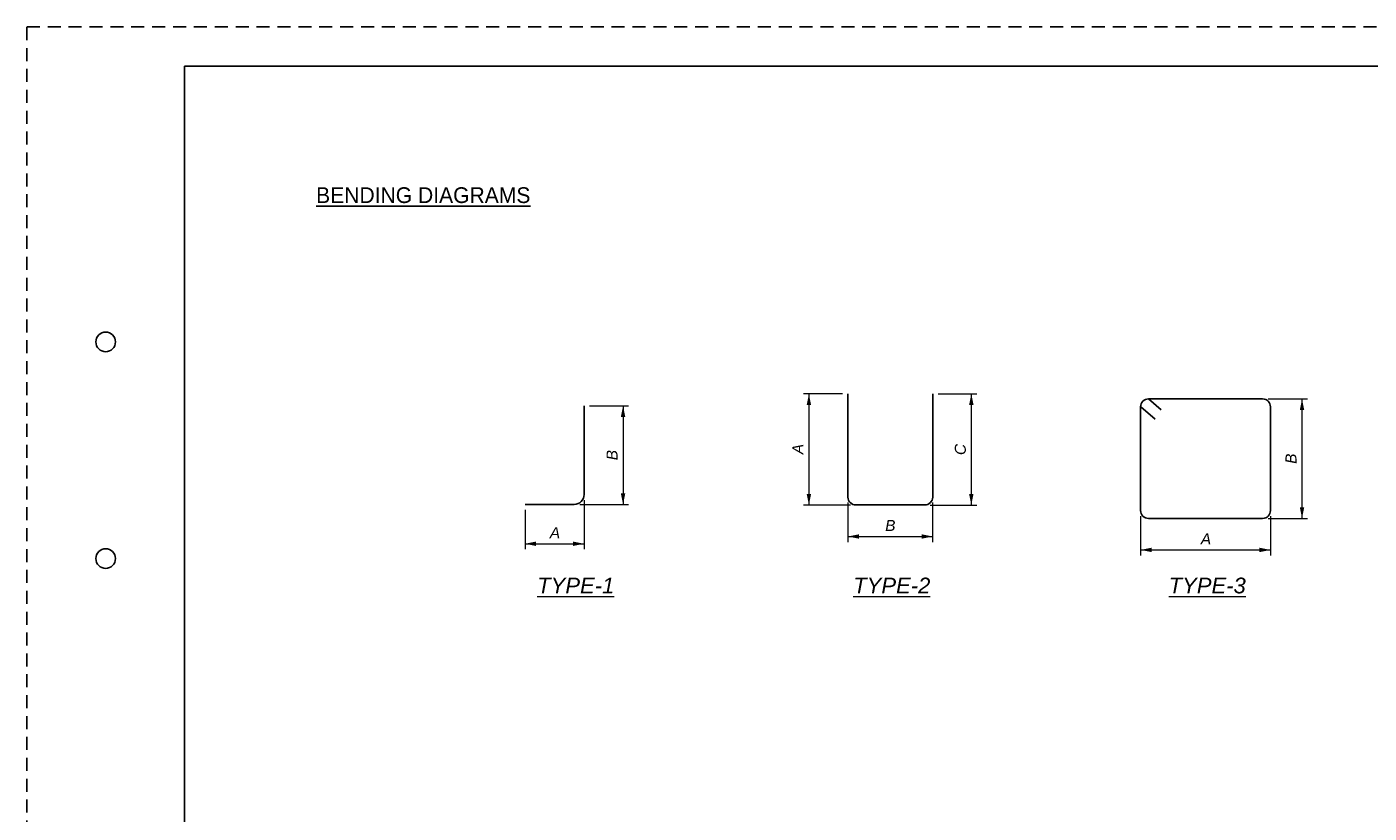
# Paper-space layout 'SL002' of a CAD drawing. Header units: inches. Extents: x -47 to 83, y -66 to 23.
# Tile 3 of 6: x 0 to 17, y 12 to 22. Entities that reach past the tile are written whole.
import ezdxf
from ezdxf.enums import TextEntityAlignment as Align

# ---------------------------------------------------------------- set-up
doc = ezdxf.new("R2010")
doc.units = ezdxf.units.IN
doc.header["$MEASUREMENT"] = 0
doc.linetypes.add('OhDOT_USTN3', pattern=[0.22, 0.165, -0.055])
for name, color, linetype in [('BR_P_Gen_Text', 7, 'Continuous'), ('GM_X_US_Shield', 7, 'Continuous'), ('SH_Border', 7, 'Continuous'), ('SH_Cut_Line', 7, 'OhDOT_USTN3'), ('SH_Data', 7, 'Continuous'), ('TX_P_1', 7, 'Continuous')]:
    doc.layers.add(name, color=color, linetype=linetype)
doc.styles.add('Font 70-Main Title', font='txt', dxfattribs={"width": 1.15, "height": 0.25})
doc.styles.add('Slanted Normal (0.14) Font 31', font='font31.shx', dxfattribs={"height": 0.14})
doc.styles.add('Slanted-Normal', font='font31.shx', dxfattribs={"height": 0.14})
doc.styles.add('Slanted-Normal LS 0.50 Masked', font='ariali.ttf', dxfattribs={"height": 0.14})
doc.styles.add('Slanted-Normal LS 0.50_0', font='font31.shx')
doc.styles.add('Straight-Normal', font='font30.shx', dxfattribs={"height": 0.14})
doc.styles.add('Straight-Sub Title', font='font30.shx', dxfattribs={"height": 0.17})
doc.styles.add('Text - CenterCenter 0.2 Italic Underlined', font='ariali.ttf', dxfattribs={"height": 0.2})
doc.dimstyles.new('Fract  Slanted', dxfattribs={"dimscale": 4, "dimtxt": 0.14, "dimasz": 0.14, "dimexe": 0.07, "dimexo": 0.07, "dimgap": 0.07, "dimtad": 1, "dimdec": 4, "dimzin": 3, "dimdsep": 46, "dimlunit": 4, "dimtxsty": 'Slanted-Normal LS 0.50_0', "dimcen": 0.09, "dimclrd": 97, "dimclre": 97, "dimaunit": 1, "dimadec": 4, "dimazin": 3, "dimtfac": 1, "dimtdec": 4, "dimtmove": 0, "dimatfit": 2, "dimfxl": 1, "dimtzin": 3, "dimlwd": 0, "dimlwe": 0, "dimarcsym": 0})

# ---------------------------------------------------------------- blocks, each defined once
blk = doc.blocks.new('BRDG2')
at = {"layer": 'SH_Border', "color": 7, "linetype": 'Continuous', "flags": 128}
blk.add_lwpolyline([(2, 21.5), (33.5, 21.5), (33.5, 0.5), (2, 0.5), (2, 21.5)], close=True, dxfattribs=at)
at = {"layer": 'SH_Border', "color": 7, "linetype": 'Continuous'}
for centre in [(1, 18), (1, 15.25)]:
    blk.add_circle(centre, 0.125, dxfattribs=at)
at = {"layer": 'SH_Cut_Line', "color": 7, "linetype": 'OhDOT_USTN3', "flags": 128}
blk.add_lwpolyline([(0, 22), (34, 22), (34, 0), (0, 0), (0, 22)], close=True, dxfattribs=at)
at = {"layer": 'SH_Data', "style": 'Straight-Normal'}
for tag, p in [('DESIGNAGENCY1', (32.921, 19.79)), ('DESIGNAGENCY2', (33.254, 19.79))]:
    blk.add_attdef(tag, text='', height=0.14, rotation=90, dxfattribs=at).set_placement(p, align=Align.MIDDLE_CENTER)
blk.add_attdef('REVISED', text='', height=0.14, rotation=90, dxfattribs=at).set_placement((33.473, 15.52), align=Align.BOTTOM_CENTER)
at = {"layer": 'SH_Data', "style": 'Straight-Normal', "flags": 8}
for tag, p in [('TITLEAREA2M', (33.042, 9.538)), ('TITLEAREA2B', (33.333, 9.538))]:
    blk.add_attdef(tag, text='', height=0.14, rotation=90, dxfattribs=at).set_placement(p, align=Align.MIDDLE_CENTER)
at = {"layer": 'SH_Data', "style": 'Font 70-Main Title', "width": 1.15}
blk.add_attdef('TITLEAREA1', text='', height=0.25, rotation=90, dxfattribs=at).set_placement((32.8, 3.53), align=Align.MIDDLE_CENTER)
at = {"layer": 'SH_Data', "style": 'Font 70-Main Title', "width": 1.15, "flags": 8}
blk.add_attdef('PIDNO', (33.327, 3.618), '', height=0.15, rotation=90, dxfattribs=at)
at = {"layer": 'SH_Data', "style": 'Straight-Sub Title'}
for tag, p in [('SUBSHEETNO', (32.77, 1.582)), ('SUBSHEETTOTAL', (33.27, 1.582)), ('SHEETNO', (33.02, 1.003)), ('SHEETTOTAL', (33.02, 0.663))]:
    blk.add_attdef(tag, text='', height=0.17, dxfattribs=at).set_placement(p, align=Align.BOTTOM_CENTER)
blk = doc.blocks.new('*D980')
at = {"layer": 'BR_P_Gen_Text', "color": 7, "linetype": 'Continuous', "lineweight": 0, "transparency": 16777216}
for p, q in [((0.185, 2.28), (0.679, 2.28)), ((0.609, 2.28), (0.609, 1.03)), ((0.06, 1.03), (0.679, 1.03))]:
    blk.add_line(p, q, dxfattribs=at)
at = {"layer": 'BR_P_Gen_Text', "color": 7, "linetype": 'Continuous', "lineweight": 0, "transparency": 16777216, "extrusion": (0, 0, -1)}
blk.add_solid([(-0.581, 2.14), (-0.609, 2.28), (-0.637, 2.14)], dxfattribs=at)
at = {"layer": 'BR_P_Gen_Text', "color": 7, "linetype": 'Continuous', "lineweight": 0, "transparency": 16777216}
blk.add_solid([(0.637, 1.17), (0.609, 1.03), (0.581, 1.17)], dxfattribs=at)
at = {"layer": 'Defpoints', "transparency": 16777216}
for p in [(0.115, 2.28), (0.609, 1.655), (-0.01, 1.03), (0.609, 1.03)]:
    blk.add_point(p, dxfattribs=at)
at = {"layer": 'BR_P_Gen_Text', "color": 7, "linetype": 'Continuous', "transparency": 16777216, "style": 'Slanted-Normal LS 0.50 Masked'}
blk.add_text('B', height=0.14, rotation=90, dxfattribs=at).set_placement((0.469, 1.59), align=Align.MIDDLE_LEFT)
blk = doc.blocks.new('*D981')
at = {"layer": 'BR_P_Gen_Text', "color": 7, "linetype": 'Continuous', "lineweight": 0, "transparency": 16777216}
for p, q in [((0.115, 1.085), (0.115, 0.46)), ((-0.635, 0.96), (-0.635, 0.46)), ((-0.635, 0.53), (0.115, 0.53))]:
    blk.add_line(p, q, dxfattribs=at)
blk.add_solid([(-0.495, 0.502), (-0.635, 0.53), (-0.495, 0.558)], dxfattribs=at)
at = {"layer": 'BR_P_Gen_Text', "color": 7, "linetype": 'Continuous', "lineweight": 0, "transparency": 16777216, "extrusion": (0, 0, -1)}
blk.add_solid([(0.025, 0.558), (-0.115, 0.53), (0.025, 0.502)], dxfattribs=at)
at = {"layer": 'Defpoints', "transparency": 16777216}
for p in [(-0.635, 1.03), (0.115, 1.155), (-0.26, 0.53), (0.115, 0.53)]:
    blk.add_point(p, dxfattribs=at)
at = {"layer": 'BR_P_Gen_Text', "color": 7, "linetype": 'Continuous', "transparency": 16777216, "style": 'Slanted-Normal LS 0.50 Masked'}
blk.add_text('A', height=0.14, dxfattribs=at).set_placement((-0.32, 0.67), align=Align.MIDDLE_LEFT)
blk = doc.blocks.new('*D983')
at = {"layer": 'BR_P_Gen_Text', "color": 7, "linetype": 'Continuous', "lineweight": 0, "transparency": 16777216}
for p, q in [((-0.607, 2.433), (-1.103, 2.433)), ((-1.033, 2.433), (-1.033, 1.022)), ((-0.507, 1.022), (-1.103, 1.022))]:
    blk.add_line(p, q, dxfattribs=at)
at = {"layer": 'BR_P_Gen_Text', "color": 7, "linetype": 'Continuous', "lineweight": 0, "transparency": 16777216, "extrusion": (0, 0, -1)}
blk.add_solid([(1.061, 2.293), (1.033, 2.433), (1.005, 2.293)], dxfattribs=at)
at = {"layer": 'BR_P_Gen_Text', "color": 7, "linetype": 'Continuous', "lineweight": 0, "transparency": 16777216}
blk.add_solid([(-1.005, 1.162), (-1.033, 1.022), (-1.061, 1.162)], dxfattribs=at)
at = {"layer": 'Defpoints', "transparency": 16777216}
for p in [(-0.537, 2.433), (-1.033, 1.728), (-1.033, 1.022), (-0.437, 1.022)]:
    blk.add_point(p, dxfattribs=at)
at = {"layer": 'BR_P_Gen_Text', "color": 7, "linetype": 'Continuous', "transparency": 16777216, "style": 'Slanted-Normal LS 0.50 Masked'}
blk.add_text('A', height=0.14, rotation=90, dxfattribs=at).set_placement((-1.173, 1.667), align=Align.MIDDLE_LEFT)
blk = doc.blocks.new('*D984')
at = {"layer": 'BR_P_Gen_Text', "color": 7, "linetype": 'Continuous', "lineweight": 0, "transparency": 16777216}
for p, q in [((-0.537, 1.052), (-0.537, 0.552)), ((0.537, 1.052), (0.537, 0.552)), ((-0.537, 0.622), (0.537, 0.622))]:
    blk.add_line(p, q, dxfattribs=at)
blk.add_solid([(-0.397, 0.594), (-0.537, 0.622), (-0.397, 0.65)], dxfattribs=at)
at = {"layer": 'BR_P_Gen_Text', "color": 7, "linetype": 'Continuous', "lineweight": 0, "transparency": 16777216, "extrusion": (0, 0, -1)}
blk.add_solid([(-0.397, 0.65), (-0.537, 0.622), (-0.397, 0.594)], dxfattribs=at)
at = {"layer": 'Defpoints', "transparency": 16777216}
for p in [(-0.537, 1.122), (0.537, 1.122), (0, 0.622), (0.537, 0.622)]:
    blk.add_point(p, dxfattribs=at)
at = {"layer": 'BR_P_Gen_Text', "color": 7, "linetype": 'Continuous', "transparency": 16777216, "style": 'Slanted-Normal LS 0.50 Masked'}
blk.add_text('B', height=0.14, dxfattribs=at).set_placement((-0.065, 0.762), align=Align.MIDDLE_LEFT)
blk = doc.blocks.new('*D985')
at = {"layer": 'BR_P_Gen_Text', "color": 7, "linetype": 'Continuous', "lineweight": 0, "transparency": 16777216}
for p, q in [((0.607, 2.433), (1.098, 2.433)), ((1.028, 2.433), (1.028, 1.022)), ((0.507, 1.022), (1.098, 1.022))]:
    blk.add_line(p, q, dxfattribs=at)
at = {"layer": 'BR_P_Gen_Text', "color": 7, "linetype": 'Continuous', "lineweight": 0, "transparency": 16777216, "extrusion": (0, 0, -1)}
blk.add_solid([(-1, 2.293), (-1.028, 2.433), (-1.056, 2.293)], dxfattribs=at)
at = {"layer": 'BR_P_Gen_Text', "color": 7, "linetype": 'Continuous', "lineweight": 0, "transparency": 16777216}
blk.add_solid([(1.056, 1.162), (1.028, 1.022), (1, 1.162)], dxfattribs=at)
at = {"layer": 'Defpoints', "transparency": 16777216}
for p in [(0.537, 2.433), (1.028, 1.728), (0.437, 1.022), (1.028, 1.022)]:
    blk.add_point(p, dxfattribs=at)
at = {"layer": 'BR_P_Gen_Text', "color": 7, "linetype": 'Continuous', "transparency": 16777216, "style": 'Slanted-Normal LS 0.50 Masked'}
blk.add_text('C', height=0.14, rotation=90, dxfattribs=at).set_placement((0.888, 1.656), align=Align.MIDDLE_LEFT)
blk = doc.blocks.new('*D987')
at = {"layer": 'BR_P_Gen_Text', "color": 7, "linetype": 'Continuous', "lineweight": 0, "transparency": 16777216}
for p, q in [((-0.824, 0.882), (-0.824, 0.382)), ((0.824, 0.882), (0.824, 0.382)), ((-0.824, 0.452), (0.824, 0.452))]:
    blk.add_line(p, q, dxfattribs=at)
blk.add_solid([(-0.684, 0.424), (-0.824, 0.452), (-0.684, 0.48)], dxfattribs=at)
at = {"layer": 'BR_P_Gen_Text', "color": 7, "linetype": 'Continuous', "lineweight": 0, "transparency": 16777216, "extrusion": (0, 0, -1)}
blk.add_solid([(-0.684, 0.48), (-0.824, 0.452), (-0.684, 0.424)], dxfattribs=at)
at = {"layer": 'Defpoints', "transparency": 16777216}
for p in [(-0.824, 0.952), (0.824, 0.952), (0, 0.452), (0.824, 0.452)]:
    blk.add_point(p, dxfattribs=at)
at = {"layer": 'BR_P_Gen_Text', "color": 7, "linetype": 'Continuous', "transparency": 16777216, "style": 'Slanted-Normal LS 0.50 Masked'}
blk.add_text('A', height=0.14, dxfattribs=at).set_placement((-0.06, 0.592), align=Align.MIDDLE_LEFT)
blk = doc.blocks.new('*D988')
at = {"layer": 'BR_P_Gen_Text', "color": 7, "linetype": 'Continuous', "lineweight": 0, "transparency": 16777216}
for p, q in [((0.794, 2.369), (1.294, 2.369)), ((1.224, 0.852), (1.224, 2.369)), ((0.794, 0.852), (1.294, 0.852))]:
    blk.add_line(p, q, dxfattribs=at)
at = {"layer": 'BR_P_Gen_Text', "color": 7, "linetype": 'Continuous', "lineweight": 0, "transparency": 16777216, "extrusion": (0, 0, -1)}
blk.add_solid([(-1.196, 2.229), (-1.224, 2.369), (-1.252, 2.229)], dxfattribs=at)
at = {"layer": 'BR_P_Gen_Text', "color": 7, "linetype": 'Continuous', "lineweight": 0, "transparency": 16777216}
blk.add_solid([(1.252, 0.992), (1.224, 0.852), (1.196, 0.992)], dxfattribs=at)
at = {"layer": 'Defpoints', "transparency": 16777216}
for p in [(0.724, 2.369), (1.224, 2.369), (1.224, 1.611), (0.724, 0.852)]:
    blk.add_point(p, dxfattribs=at)
at = {"layer": 'BR_P_Gen_Text', "color": 7, "linetype": 'Continuous', "transparency": 16777216, "style": 'Slanted-Normal LS 0.50 Masked'}
blk.add_text('B', height=0.14, rotation=90, dxfattribs=at).set_placement((1.084, 1.545), align=Align.MIDDLE_LEFT)
blk = doc.blocks.new('REBAR01')
at = {"layer": 'BR_P_Gen_Text', "color": 30, "flags": 128}
blk.add_lwpolyline([(-0.6347879, 1.0304312), (-0.0097879, 1.0304312, 0.4142135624), (0.1152121, 1.1554312), (0.1152121, 2.2804312)], format="xyb", dxfattribs=at)
at = {"layer": 'BR_P_Gen_Text', "lineweight": 13, "style": 'Text - CenterCenter 0.2 Italic Underlined'}
blk.add_text('%%uTYPE-1%%U', height=0.2, dxfattribs=at).set_placement((0.0088614, 0), align=Align.MIDDLE_CENTER)
at = {"layer": 'BR_P_Gen_Text', "color": 7, "linetype": 'Continuous', "lineweight": 0}
dim = blk.add_linear_dim(base=(0.6094005, 1.0304312), p1=(0.1152121, 2.2804312), p2=(-0.0097879, 1.0304312), angle=270, text='B', dimstyle='Fract  Slanted', override={"dimscale": 1, "dimtxsty": 'Slanted-Normal LS 0.50 Masked', "dimatfit": 3}, dxfattribs=at)
dim.commit()
dim.dimension.update_dxf_attribs({"geometry": '*D980', "text_midpoint": (0.6094005, 1.6554312)})
dim = blk.add_linear_dim(base=(0.1152121, 0.5304312), p1=(-0.6347879, 1.0304312), p2=(0.1152121, 1.1554312), text='A', dimstyle='Fract  Slanted', override={"dimscale": 1, "dimdec": 4, "dimlfac": 12, "dimlunit": 5, "dimtxsty": 'Slanted-Normal LS 0.50 Masked', "dimatfit": 3}, dxfattribs=at)
dim.commit()
dim.dimension.update_dxf_attribs({"geometry": '*D981', "text_midpoint": (-0.2597879, 0.5304312)})
blk = doc.blocks.new('REBAR02')
at = {"layer": 'BR_P_Gen_Text', "color": 30}
for p, q in [((-0.53747, 2.43317), (-0.53747, 1.12248)), ((0.53747, 1.12248), (0.53747, 2.43317)), ((-0.43747, 1.02248), (0.43747, 1.02248))]:
    blk.add_line(p, q, dxfattribs=at)
blk.add_arc((-0.43747, 1.12248), 0.1, 180, 270, dxfattribs=at)
at = {"layer": 'BR_P_Gen_Text', "color": 30, "extrusion": (0, 0, -1)}
blk.add_arc((-0.43747, 1.12248), 0.1, 180, 270, dxfattribs=at)
at = {"layer": 'BR_P_Gen_Text', "lineweight": 13, "style": 'Text - CenterCenter 0.2 Italic Underlined'}
blk.add_text('%%uTYPE-2%%U', height=0.2, dxfattribs=at).set_placement((0.01866, 0), align=Align.MIDDLE_CENTER)
at = {"layer": 'BR_P_Gen_Text', "color": 7, "linetype": 'Continuous', "lineweight": 0}
for base, p1, p2, text, picture, middle in [((-1.03346, 1.02248), (-0.53747, 2.43317), (-0.43747, 1.02248), 'A', '*D983', (-1.03346, 1.72783)), ((1.02836, 1.02248), (0.53747, 2.43317), (0.43747, 1.02248), 'C', '*D985', (1.02836, 1.72783))]:
    dim = blk.add_linear_dim(base=base, p1=p1, p2=p2, angle=270, text=text, dimstyle='Fract  Slanted', override={"dimscale": 1, "dimtxsty": 'Slanted-Normal LS 0.50 Masked', "dimatfit": 3}, dxfattribs=at)
    dim.commit()
    dim.dimension.update_dxf_attribs({"geometry": picture, "text_midpoint": middle})
dim = blk.add_linear_dim(base=(0.53747, 0.62248), p1=(-0.53747, 1.12248), p2=(0.53747, 1.12248), text='B', dimstyle='Fract  Slanted', override={"dimscale": 1, "dimtxsty": 'Slanted-Normal LS 0.50 Masked', "dimatfit": 3}, dxfattribs=at)
dim.commit()
dim.dimension.update_dxf_attribs({"geometry": '*D984', "text_midpoint": (0, 0.62248)})
blk = doc.blocks.new('REBAR03')
at = {"layer": 'BR_P_Gen_Text', "color": 30}
for p, q in [((-0.82394, 2.26946), (-0.82394, 0.95185)), ((-0.82026, 2.26637), (-0.63829, 2.11337)), ((-0.72394, 2.36946), (0.72394, 2.36946)), ((-0.72394, 2.36946), (-0.56472, 2.23152)), ((0.82394, 2.26946), (0.82394, 0.95185)), ((0.72394, 0.85185), (-0.72394, 0.85185))]:
    blk.add_line(p, q, dxfattribs=at)
for centre, radius, start, end in [((-0.72394, 2.26946), 0.1, 90, 180), ((-0.81382, 2.27402), 0.01, 177.095854, 229.943291), ((-0.81382, 2.27402), 0.01, 177.095854, 229.943291), ((-0.72394, 0.95185), 0.1, 180, 270)]:
    blk.add_arc(centre, radius, start, end, dxfattribs=at)
at = {"layer": 'BR_P_Gen_Text', "color": 30, "extrusion": (0, 0, -1)}
for centre, start, end in [((-0.72394, 2.26946), 90, 180), ((-0.72394, 0.95185), 180, 270)]:
    blk.add_arc(centre, 0.1, start, end, dxfattribs=at)
at = {"layer": 'BR_P_Gen_Text', "lineweight": 13, "style": 'Text - CenterCenter 0.2 Italic Underlined'}
blk.add_text('%%uTYPE-3%%U', height=0.2, dxfattribs=at).set_placement((0.02119, 0), align=Align.MIDDLE_CENTER)
at = {"layer": 'BR_P_Gen_Text', "color": 7, "linetype": 'Continuous', "lineweight": 0}
dim = blk.add_linear_dim(base=(1.22394, 2.36946), p1=(0.72394, 0.85185), p2=(0.72394, 2.36946), angle=90, text='B', dimstyle='Fract  Slanted', override={"dimscale": 1, "dimtxsty": 'Slanted-Normal LS 0.50 Masked', "dimatfit": 3}, dxfattribs=at)
dim.commit()
dim.dimension.update_dxf_attribs({"geometry": '*D988', "text_midpoint": (1.22394, 1.61066)})
dim = blk.add_linear_dim(base=(0.82394, 0.45185), p1=(-0.82394, 0.95185), p2=(0.82394, 0.95185), text='A', dimstyle='Fract  Slanted', override={"dimscale": 1, "dimtxsty": 'Slanted-Normal LS 0.50 Masked', "dimatfit": 3}, dxfattribs=at)
dim.commit()
dim.dimension.update_dxf_attribs({"geometry": '*D987', "text_midpoint": (0, 0.45185)})

psp = doc.layouts.new('SL002')

# ---------------------------------------------------------------- block references
at = {"layer": 'BR_P_Gen_Text', "color": 30}
for name, p in [('REBAR02', (10.956129, 14.9072568)), ('REBAR03', (14.956129, 14.9072568)), ('REBAR01', (6.956129, 14.9072568))]:
    psp.add_blockref(name, p, dxfattribs=at)
at = {"layer": 'GM_X_US_Shield'}
psp.add_blockref('BRDG2', (0, 0), dxfattribs=at)

# ---------------------------------------------------------------- texts
at = {"layer": 'BR_P_Gen_Text', "char_height": 0.111111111, "width": 0.726666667, "style": 'Slanted Normal (0.14) Font 31'}
for insert, attachment_point in [((11.0013461, 13.1251212), 8), ((11.8480128, 13.1251212), 8), ((12.6946794, 13.1251212), 8), ((13.1780128, 13.1251212), 7), ((11.8480128, 12.8569731), 8), ((12.6946794, 12.8569731), 8), ((13.1780128, 12.8569731), 7), ((9.3080128, 12.5888249), 8), ((10.1546794, 12.5888249), 8), ((11.0013461, 12.5888249), 8), ((11.8480128, 12.5888249), 8), ((12.6946794, 12.5888249), 8), ((13.1780128, 12.5888249), 7), ((11.8480128, 12.3206768), 8), ((12.6946794, 12.3206768), 8), ((13.1780128, 12.3206768), 7), ((9.3080128, 12.0525286), 8), ((10.1546794, 12.0525286), 8), ((11.0013461, 12.0525286), 8), ((11.8480128, 12.0525286), 8), ((12.6946794, 12.0525286), 8), ((13.1780128, 12.0525286), 7)]:
    psp.add_mtext('{\\fCalibri|b0|i0|c0;', dxfattribs=dict(at, insert=insert, attachment_point=attachment_point))
at = {"layer": 'TX_P_1', "color": 7, "style": 'Slanted-Normal'}
psp.add_text('%%UBENDING DIAGRAMS', height=0.2, dxfattribs=at).set_placement((3.6703489, 19.96315), align=Align.TOP_LEFT)

doc.saveas('drawing.dxf')
